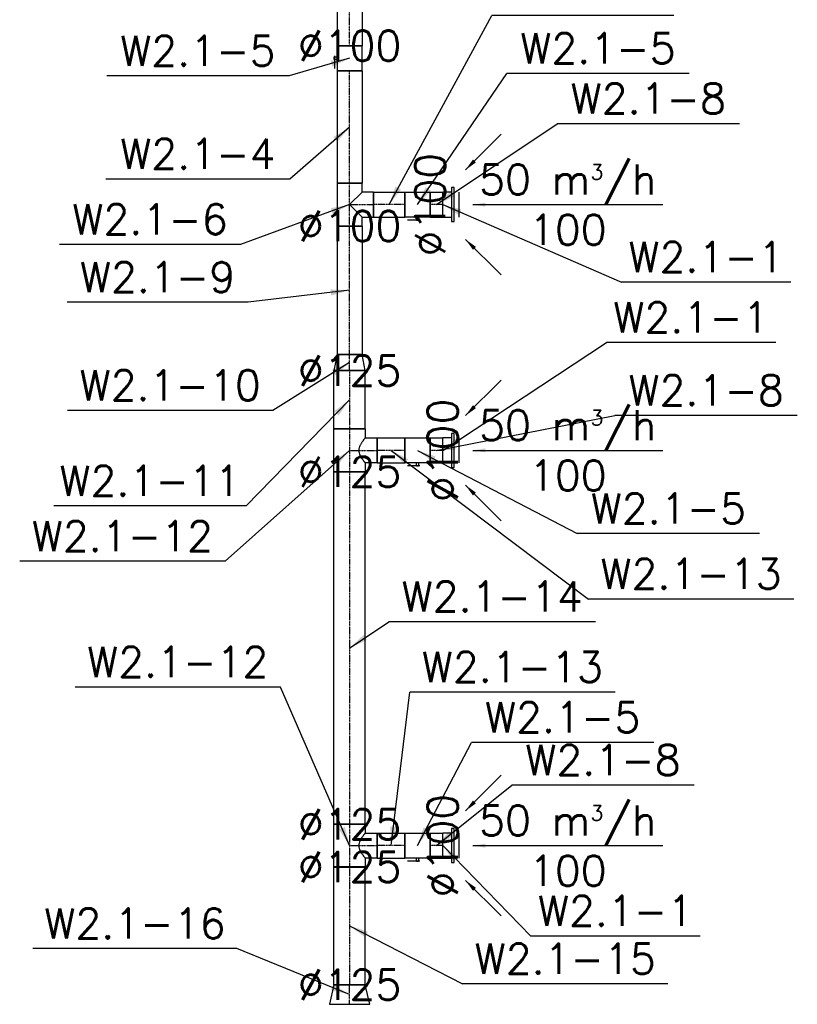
# Model space of a CAD drawing. Header units: millimetres. Extents: x -40063 to 512011, y 350190 to 687060.
# Tile 125 of 256: x 97824 to 100914, y 615065 to 618980. Entities that reach past the tile are written whole.
import ezdxf

# ---------------------------------------------------------------- set-up
doc = ezdxf.new("R2010")
doc.units = ezdxf.units.MM
doc.linetypes.add('DASHDOT', pattern=[1, 0.5, -0.25, 0, -0.25])
doc.layers.get('0').update_dxf_attribs({"color": 8})
for name, color, linetype in [('FLUID-W2.1', 7, 'Continuous'), ('FLUID-W2.1-120-ARRGR', 7, 'Continuous'), ('FLUID-W2.1-120-DIM', 7, 'Continuous'), ('FLUID-W2.1-120-NUM', 7, 'Continuous'), ('FLUID-W2.1-SYM', 7, 'Continuous')]:
    doc.layers.add(name, color=color, linetype=linetype)
doc.styles.add('FDBES', font='simplex.shx')
doc.dimstyles.new('FDBES', dxfattribs={"dimscale": 50, "dimtxt": 4, "dimasz": 2.5, "dimexe": 0.8, "dimexo": 2, "dimgap": 1, "dimtad": 1, "dimdsep": 46, "dimtxsty": 'FDBES', "dimcen": 2.5, "dimclrd": 4, "dimclre": 5, "dimadec": 0, "dimazin": 0, "dimtfac": 1, "dimtmove": 0, "dimatfit": 3, "dimfxl": 1, "dimarcsym": 0})

# ---------------------------------------------------------------- blocks, each defined once
blk = doc.blocks.new('*U15733')
at = {"color": 194, "linetype": 'Continuous', "lineweight": -2}
for p, q in [((-225, 50), (-225, 49)), ((-225, 49), (-225, 0)), ((225, 49), (225, 50)), ((225, 0), (225, 49)), ((-225, 0), (-225, -49)), ((225, -49), (225, 0)), ((-225, -49), (-225, -50)), ((225, -50), (225, -49))]:
    blk.add_line(p, q, dxfattribs=at)
at = {"color": 0, "linetype": 'ByBlock', "lineweight": -2}
for p, q in [((225, 50), (-225, 50)), ((225, -50), (-225, -50))]:
    blk.add_line(p, q, dxfattribs=at)
at = {"layer": 'FLUID-W2.1-SYM', "color": 194, "linetype": 'DASHDOT', "lineweight": -3}
blk.add_line((-225, 0), (225, 0), dxfattribs=at)
blk = doc.blocks.new('*U16829')
at = {"color": 194, "linetype": 'Continuous', "lineweight": -2}
for p, q in [((-50, 0, -49.8), (-50, 0, 49.8)), ((-50, 0, -50), (-50, 0, -49.8)), ((50, 0, 49.8), (50, 0, -49.8)), ((50, 0, -49.8), (50, 0, -50)), ((-50, 0, 49.8), (-50, 0, 50)), ((50, 0, 50), (50, 0, 49.8))]:
    blk.add_line(p, q, dxfattribs=at)
at = {"color": 0, "linetype": 'ByBlock', "lineweight": -2}
for p, q in [((50, 0, -50), (-50, 0, -50)), ((-50, 0, 50), (-25, 0, 50)), ((-25, 0, 50), (-4, 0, 50)), ((-9.2, 0, 60), (-2.1, 0, 60)), ((-4, 0, 62), (4, 0, 62)), ((-4, 0, 50), (-4, 0, 62)), ((4, 0, 50), (-4, 0, 50)), ((-2.1, 0, 60), (40.3, 0, 60)), ((4, 0, 62), (4, 0, 50)), ((4, 0, 50), (25, 0, 50)), ((25, 0, 50), (50, 0, 50))]:
    blk.add_line(p, q, dxfattribs=at)
blk = doc.blocks.new('*U15735')
at = {"color": 0, "linetype": 'ByBlock', "lineweight": -2}
for p, q in [((-67.5, 0, 45), (67.5, 0, 45)), ((67.5, 0, 35), (-67.5, 0, 35)), ((-50, 0, 65), (50, 0, 65)), ((50, 0, 35), (50, 0, 0)), ((67.5, 0, 45), (67.5, 0, 35)), ((-67.5, 0, 35), (-67.5, 0, 45)), ((-50, 0, 0), (-50, 0, 35))]:
    blk.add_line(p, q, dxfattribs=at)
at = {"color": 194, "linetype": 'Continuous', "lineweight": -2}
blk.add_line((-50, 0), (50, 0), dxfattribs=at)
blk = doc.blocks.new('*U15660')
at = {"color": 194, "linetype": 'Continuous', "lineweight": -2}
for p, q in [((-25, 49), (-25, 50)), ((-25, 0), (-25, 49)), ((25, 50), (25, 49)), ((25, 49), (25, 0)), ((-25, -49), (-25, 0)), ((25, 0), (25, -49)), ((-25, -50), (-25, -49)), ((25, -49), (25, -50))]:
    blk.add_line(p, q, dxfattribs=at)
at = {"color": 0, "linetype": 'ByBlock', "lineweight": -2}
for p, q in [((25, 50), (-25, 50)), ((25, -50), (-25, -50))]:
    blk.add_line(p, q, dxfattribs=at)
at = {"layer": 'FLUID-W2.1-SYM', "color": 194, "linetype": 'DASHDOT', "lineweight": -3}
blk.add_line((-25, 0), (25, 0), dxfattribs=at)
blk = doc.blocks.new('*U15557')
at = {"color": 194, "linetype": 'Continuous', "lineweight": -2}
for p, q in [((-50, 0, 49), (-50, 0, -49)), ((-50, 0, -49), (-50, 0, -50)), ((50, 0, -49), (50, 0, 49)), ((50, 0, -50), (50, 0, -49)), ((50, 0, 49), (50, 0, 50)), ((-50, 0, 50), (-50, 0, 49))]:
    blk.add_line(p, q, dxfattribs=at)
at = {"color": 0, "linetype": 'ByBlock', "lineweight": -2}
for p, q in [((50, 0, -50), (-50, 0, -50)), ((-50, 0, 50), (-25, 0, 50)), ((-25, 0, 50), (-4, 0, 50)), ((33.2, 0, 60), (-9.2, 0, 60)), ((-3.9, 0, 62), (-4, 0, 62)), ((-4, 0, 50), (-4, 0, 62)), ((-4, 0, 50), (4, 0, 50)), ((3.9, 0, 62), (-3.9, 0, 62)), ((4, 0, 62), (3.9, 0, 62)), ((4, 0, 62), (4, 0, 50)), ((4, 0, 50), (25, 0, 50)), ((25, 0, 50), (50, 0, 50)), ((40.3, 0, 60), (33.2, 0, 60))]:
    blk.add_line(p, q, dxfattribs=at)
blk = doc.blocks.new('*U16828')
at = {"color": 194, "linetype": 'Continuous', "lineweight": -2}
for p, q in [((-255.5, 50), (-255.5, 49.8)), ((-255.5, 49.8), (-255.5, 0)), ((255.5, 49.8), (255.5, 50)), ((255.5, 0), (255.5, 49.8)), ((-255.5, 0), (-255.5, -49.8)), ((255.5, -49.8), (255.5, 0)), ((-255.5, -49.8), (-255.5, -50)), ((255.5, -50), (255.5, -49.8))]:
    blk.add_line(p, q, dxfattribs=at)
at = {"color": 0, "linetype": 'ByBlock', "lineweight": -2}
for p, q in [((255.5, 50), (-255.2, 50)), ((255.5, -50), (-255.2, -50))]:
    blk.add_line(p, q, dxfattribs=at)
at = {"layer": 'FLUID-W2.1-SYM', "color": 194, "linetype": 'DASHDOT', "lineweight": -3}
for p, q in [((-255.5, 0), (-255.2, 0)), ((-255.2, 0), (255.5, 0))]:
    blk.add_line(p, q, dxfattribs=at)
blk = doc.blocks.new('*U15436')
at = {"color": 194, "linetype": 'Continuous', "lineweight": -2}
for p, q in [((-62.5, 49), (-62.5, 50)), ((-62.5, 0), (-62.5, 49)), ((62.5, 50), (62.5, 49)), ((62.5, 49), (62.5, 0)), ((-62.5, -49), (-62.5, 0)), ((62.5, 0), (62.5, -49)), ((-62.5, -50), (-62.5, -49)), ((62.5, -49), (62.5, -50))]:
    blk.add_line(p, q, dxfattribs=at)
at = {"color": 0, "linetype": 'ByBlock', "lineweight": -2}
for p, q in [((62.5, 50), (-62.5, 50)), ((62.5, -50), (-62.5, -50))]:
    blk.add_line(p, q, dxfattribs=at)
at = {"layer": 'FLUID-W2.1-SYM', "color": 194, "linetype": 'DASHDOT', "lineweight": -3}
blk.add_line((-62.5, 0), (62.5, 0), dxfattribs=at)
blk = doc.blocks.new('*U16827')
at = {"color": 194, "linetype": 'Continuous', "lineweight": -2}
for p, q in [((-50, 95), (50, 95)), ((-85, -50), (-85, 50)), ((85, 50), (85, -50))]:
    blk.add_line(p, q, dxfattribs=at)
at = {"color": 0, "linetype": 'ByBlock', "lineweight": -2}
for p, q in [((-50, 50), (-50, 95)), ((50, 95), (50, 50)), ((-85, 50), (-50, 50)), ((50, 50), (85, 50)), ((85, -50), (-85, -50))]:
    blk.add_line(p, q, dxfattribs=at)
at = {"color": 194, "linetype": 'Continuous', "lineweight": -3}
for p, q in [((0, 0), (-50, 50)), ((50, 50), (0, 0))]:
    blk.add_line(p, q, dxfattribs=at)
at = {"layer": 'FLUID-W2.1-SYM', "color": 194, "linetype": 'DASHDOT', "lineweight": -3}
for p, q in [((0, 0), (0, 95)), ((-85, 0), (85, 0)), ((84.9, 0), (85, 0))]:
    blk.add_line(p, q, dxfattribs=at)
blk = doc.blocks.new('*U16826')
at = {"color": 194, "linetype": 'Continuous', "lineweight": -2}
for p, q in [((-223.5, 50), (-223.5, 49.8)), ((-223.5, 49.8), (-223.5, 0)), ((223.5, 49.8), (223.5, 50)), ((223.5, 0), (223.5, 49.8)), ((-223.5, 0), (-223.5, -49.8)), ((223.5, -49.8), (223.5, 0)), ((-223.5, -49.8), (-223.5, -50)), ((223.5, -50), (223.5, -49.8))]:
    blk.add_line(p, q, dxfattribs=at)
at = {"color": 0, "linetype": 'ByBlock', "lineweight": -2}
for p, q in [((223.5, 50), (-223.5, 50)), ((223.5, -50), (-223.5, -50))]:
    blk.add_line(p, q, dxfattribs=at)
at = {"layer": 'FLUID-W2.1-SYM', "color": 194, "linetype": 'DASHDOT', "lineweight": -3}
for p, q in [((-223.5, 0), (223.5, 0)), ((-223.5, 0), (-223.4, 0)), ((223.4, 0), (223.5, 0))]:
    blk.add_line(p, q, dxfattribs=at)
blk = doc.blocks.new('*U15712')
at = {"color": 0, "linetype": 'ByBlock', "lineweight": -2}
for p, q in [((-67.5, 0, 45), (67.5, 0, 45)), ((67.5, 0, 35), (-67.5, 0, 35)), ((-50, 0, 65), (50, 0, 65)), ((50, 0, 35), (50, 0, 0)), ((67.5, 0, 45), (67.5, 0, 35)), ((-67.5, 0, 35), (-67.5, 0, 45)), ((-50, 0, 0), (-50, 0, 35))]:
    blk.add_line(p, q, dxfattribs=at)
at = {"color": 194, "linetype": 'Continuous', "lineweight": -2}
blk.add_line((-50, 0), (50, 0), dxfattribs=at)
blk = doc.blocks.new('*U15482')
at = {"color": 194, "linetype": 'Continuous', "lineweight": -2}
for p, q in [((-25, 49), (-25, 50)), ((-25, 0), (-25, 49)), ((25, 50), (25, 49)), ((25, 49), (25, 0)), ((-25, -49), (-25, 0)), ((25, 0), (25, -49)), ((-25, -50), (-25, -49)), ((25, -49), (25, -50))]:
    blk.add_line(p, q, dxfattribs=at)
at = {"color": 0, "linetype": 'ByBlock', "lineweight": -2}
for p, q in [((25, 50), (-25, 50)), ((25, -50), (-25, -50))]:
    blk.add_line(p, q, dxfattribs=at)
at = {"layer": 'FLUID-W2.1-SYM', "color": 194, "linetype": 'DASHDOT', "lineweight": -3}
blk.add_line((-25, 0), (25, 0), dxfattribs=at)
blk = doc.blocks.new('*U15737')
at = {"color": 194, "linetype": 'Continuous', "lineweight": -2}
for p, q in [((-50, 0, 49), (-50, 0, -49)), ((-50, 0, -49), (-50, 0, -50)), ((50, 0, -49), (50, 0, 49)), ((50, 0, -50), (50, 0, -49)), ((50, 0, 49), (50, 0, 50)), ((-50, 0, 50), (-50, 0, 49))]:
    blk.add_line(p, q, dxfattribs=at)
at = {"color": 0, "linetype": 'ByBlock', "lineweight": -2}
for p, q in [((50, 0, -50), (-50, 0, -50)), ((33.2, 0, 60), (-9.2, 0, 60)), ((-4, 0, 50), (4, 0, 50)), ((3.9, 0, 62), (-3.9, 0, 62)), ((4, 0, 62), (3.9, 0, 62)), ((4, 0, 62), (4, 0, 50)), ((4, 0, 50), (25, 0, 50)), ((25, 0, 50), (50, 0, 50)), ((40.3, 0, 60), (33.2, 0, 60)), ((-50, 0, 50), (-25, 0, 50)), ((-25, 0, 50), (-4, 0, 50)), ((-3.9, 0, 62), (-4, 0, 62)), ((-4, 0, 50), (-4, 0, 62))]:
    blk.add_line(p, q, dxfattribs=at)
blk = doc.blocks.new('*U15680')
at = {"color": 194, "linetype": 'Continuous', "lineweight": -2}
for p, q in [((-55, 49), (-55, 50)), ((-55, 0), (-55, 49)), ((55, 50), (55, 49)), ((55, 49), (55, 0)), ((-55, -49), (-55, 0)), ((55, 0), (55, -49)), ((-55, -50), (-55, -49)), ((55, -49), (55, -50))]:
    blk.add_line(p, q, dxfattribs=at)
at = {"color": 0, "linetype": 'ByBlock', "lineweight": -2}
for p, q in [((55, 50), (-55, 50)), ((55, -50), (-55, -50))]:
    blk.add_line(p, q, dxfattribs=at)
at = {"layer": 'FLUID-W2.1-SYM', "color": 194, "linetype": 'DASHDOT', "lineweight": -3}
blk.add_line((-55, 0), (55, 0), dxfattribs=at)
blk = doc.blocks.new('*U15738')
at = {"color": 0, "linetype": 'ByBlock', "lineweight": -2}
for p, q in [((-67.5, 0, 45), (67.5, 0, 45)), ((67.5, 0, 35), (-67.5, 0, 35)), ((-50, 0, 65), (50, 0, 65)), ((50, 0, 35), (50, 0, 0)), ((67.5, 0, 45), (67.5, 0, 35)), ((-67.5, 0, 35), (-67.5, 0, 45)), ((-50, 0, 0), (-50, 0, 35))]:
    blk.add_line(p, q, dxfattribs=at)
at = {"color": 194, "linetype": 'Continuous', "lineweight": -2}
blk.add_line((-50, 0), (50, 0), dxfattribs=at)
blk = doc.blocks.new('*U15562')
at = {"color": 194, "linetype": 'Continuous', "lineweight": -2}
for p, q in [((-25, 49), (-25, 50)), ((-25, 0), (-25, 49)), ((25, 50), (25, 49)), ((25, 49), (25, 0)), ((-25, -49), (-25, 0)), ((25, 0), (25, -49)), ((-25, -50), (-25, -49)), ((25, -49), (25, -50))]:
    blk.add_line(p, q, dxfattribs=at)
at = {"color": 0, "linetype": 'ByBlock', "lineweight": -2}
for p, q in [((25, 50), (-25, 50)), ((25, -50), (-25, -50))]:
    blk.add_line(p, q, dxfattribs=at)
at = {"layer": 'FLUID-W2.1-SYM', "color": 194, "linetype": 'DASHDOT', "lineweight": -3}
blk.add_line((-25, 0), (25, 0), dxfattribs=at)
blk = doc.blocks.new('*U15650')
at = {"color": 0, "linetype": 'ByBlock', "lineweight": -2}
for p, q in [((50, 0, -50), (-50, 0, -50)), ((25, 0, 50), (50, 0, 50)), ((40.3, 0, 60), (33.2, 0, 60)), ((-50, 0, 50), (-25, 0, 50)), ((-25, 0, 50), (-4, 0, 50)), ((33.2, 0, 60), (-9.2, 0, 60)), ((-3.9, 0, 62), (-4, 0, 62)), ((-4, 0, 50), (-4, 0, 62)), ((-4, 0, 50), (4, 0, 50)), ((3.9, 0, 62), (-3.9, 0, 62)), ((4, 0, 62), (3.9, 0, 62)), ((4, 0, 62), (4, 0, 50)), ((4, 0, 50), (25, 0, 50))]:
    blk.add_line(p, q, dxfattribs=at)
at = {"color": 194, "linetype": 'Continuous', "lineweight": -2}
for p, q in [((50, 0, -49), (50, 0, 49)), ((50, 0, -50), (50, 0, -49)), ((50, 0, 49), (50, 0, 50)), ((-50, 0, 49), (-50, 0, -49)), ((-50, 0, 50), (-50, 0, 49)), ((-50, 0, -49), (-50, 0, -50))]:
    blk.add_line(p, q, dxfattribs=at)
blk = doc.blocks.new('*U15739')
at = {"color": 194, "linetype": 'Continuous', "lineweight": -2}
for p, q in [((-55, 49), (-55, 50)), ((-55, 0), (-55, 49)), ((55, 50), (55, 49)), ((55, 49), (55, 0)), ((-55, -49), (-55, 0)), ((55, 0), (55, -49)), ((-55, -50), (-55, -49)), ((55, -49), (55, -50))]:
    blk.add_line(p, q, dxfattribs=at)
at = {"color": 0, "linetype": 'ByBlock', "lineweight": -2}
for p, q in [((55, 50), (-55, 50)), ((55, -50), (-55, -50))]:
    blk.add_line(p, q, dxfattribs=at)
at = {"layer": 'FLUID-W2.1-SYM', "color": 194, "linetype": 'DASHDOT', "lineweight": -3}
blk.add_line((-55, 0), (55, 0), dxfattribs=at)
blk = doc.blocks.new('*U16825')
at = {"color": 194, "linetype": 'Continuous', "lineweight": -2}
for p, q in [((-32, 62.5), (-32, 62.2)), ((-32, 62.2), (-32, 0)), ((32, 49.8), (32, 50)), ((32, 0), (32, 49.8)), ((-32, 0), (-32, -62.2)), ((32, -49.8), (32, 0)), ((-32, -62.2), (-32, -62.5)), ((32, -50), (32, -49.8))]:
    blk.add_line(p, q, dxfattribs=at)
at = {"color": 0, "linetype": 'ByBlock', "lineweight": -2}
for p, q in [((32, 50), (-32, 62.5)), ((-32, -62.5), (32, -50))]:
    blk.add_line(p, q, dxfattribs=at)
at = {"layer": 'FLUID-W2.1-SYM', "color": 194, "linetype": 'DASHDOT', "lineweight": -3}
blk.add_line((-32, 0), (32, 0), dxfattribs=at)
blk = doc.blocks.new('*U15741')
at = {"color": 194, "linetype": 'Continuous', "lineweight": -2}
for p, q in [((-116, 62.5), (-116, 61.3)), ((-116, 61.3), (-116, 0)), ((116, 61.3), (116, 62.5)), ((116, 0), (116, 61.3)), ((-116, 0), (-116, -61.3)), ((116, -61.3), (116, 0)), ((-116, -61.3), (-116, -62.5)), ((116, -62.5), (116, -61.3))]:
    blk.add_line(p, q, dxfattribs=at)
at = {"color": 0, "linetype": 'ByBlock', "lineweight": -2}
for p, q in [((116, 62.5), (-116, 62.5)), ((116, -62.5), (-116, -62.5))]:
    blk.add_line(p, q, dxfattribs=at)
at = {"layer": 'FLUID-W2.1-SYM', "color": 194, "linetype": 'DASHDOT', "lineweight": -3}
blk.add_line((-116, 0), (116, 0), dxfattribs=at)
blk = doc.blocks.new('*U15742')
at = {"color": 194, "linetype": 'Continuous', "lineweight": -2}
for p, q in [((50, 110), (-50, 110)), ((-85, 62.5), (-85, -62.5)), ((85, -62.5), (85, 62.5))]:
    blk.add_line(p, q, dxfattribs=at)
at = {"color": 0, "linetype": 'ByBlock', "lineweight": -2}
for p, q in [((-50, 62.5), (-50, 110)), ((50, 110), (50, 62.5)), ((-85, 62.5), (-50, 62.5)), ((50, 62.5), (85, 62.5)), ((85, -62.5), (-85, -62.5))]:
    blk.add_line(p, q, dxfattribs=at)
at = {"color": 194, "linetype": 'Continuous', "lineweight": -3}
for points, knots in [([(0, 37.5), (-1.7, 37.5), (-3.4, 37.6), (-6.8, 38.1), (-8.4, 38.4), (-13.4, 39.7), (-16.5, 40.9), (-21.1, 43), (-22.5, 43.7), (-25.4, 45.3), (-26.8, 46.1), (-29.4, 47.7), (-30.7, 48.4), (-33.1, 50), (-34.3, 50.8), (-36.4, 52.3), (-37.4, 53), (-39.4, 54.4), (-40.4, 55.1), (-42.2, 56.4), (-43, 57.1), (-44.6, 58.3), (-45.3, 58.8), (-46.6, 59.9), (-47.2, 60.3), (-48.2, 61.1), (-48.7, 61.4), (-49.3, 62), (-49.6, 62.2), (-49.9, 62.4), (-50, 62.5), (-50, 62.5)], [0, 0, 0, 0, 5.126835, 5.126835, 10.25367, 10.25367, 20.507339, 20.507339, 25.634174, 25.634174, 30.761009, 30.761009, 35.887843, 35.887843, 41.014678, 41.014678, 45.982059, 45.982059, 50.94944, 50.94944, 55.916822, 55.916822, 60.884203, 60.884203, 65.851584, 65.851584, 70.818965, 70.818965, 75.786346, 75.786346, 80.753728, 80.753728, 80.753728, 80.753728]), ([(50, 62.5), (50, 62.5), (49.9, 62.4), (49.6, 62.2), (49.3, 62), (48.7, 61.4), (48.2, 61.1), (47.2, 60.3), (46.6, 59.9), (45.3, 58.8), (44.6, 58.3), (43, 57.1), (42.2, 56.4), (40.4, 55.1), (39.4, 54.4), (37.4, 53), (36.4, 52.3), (34.3, 50.8), (33.1, 50), (30.7, 48.4), (29.4, 47.7), (26.8, 46.1), (25.4, 45.3), (22.5, 43.7), (21.1, 43), (16.5, 40.9), (13.4, 39.7), (8.4, 38.4), (6.8, 38.1), (3.4, 37.6), (1.7, 37.5), (0, 37.5)], [242.261183, 242.261183, 242.261183, 242.261183, 247.228564, 247.228564, 252.195945, 252.195945, 257.163326, 257.163326, 262.130707, 262.130707, 267.098089, 267.098089, 272.06547, 272.06547, 277.032851, 277.032851, 282.000232, 282.000232, 287.127067, 287.127067, 292.253902, 292.253902, 297.380736, 297.380736, 302.507571, 302.507571, 312.761241, 312.761241, 317.888075, 317.888075, 323.01491, 323.01491, 323.01491, 323.01491])]:
    blk.add_open_spline(points, degree=3, knots=knots, dxfattribs=at)
at = {"layer": 'FLUID-W2.1-SYM', "color": 194, "linetype": 'DASHDOT', "lineweight": -3}
for p, q in [((0, 0), (0, 110)), ((-85, 0), (85, 0))]:
    blk.add_line(p, q, dxfattribs=at)
blk = doc.blocks.new('*U15465')
at = {"color": 194, "linetype": 'Continuous', "lineweight": -2}
for p, q in [((-700.5, 62.5), (-700.5, 61.3)), ((-700.5, 61.3), (-700.5, 0)), ((700.5, 61.3), (700.5, 62.5)), ((700.5, 0), (700.5, 61.3)), ((-700.5, 0), (-700.5, -61.3)), ((700.5, -61.3), (700.5, 0)), ((-700.5, -61.3), (-700.5, -62.5)), ((700.5, -62.5), (700.5, -61.3))]:
    blk.add_line(p, q, dxfattribs=at)
at = {"color": 0, "linetype": 'ByBlock', "lineweight": -2}
for p, q in [((700.5, 62.5), (-700.5, 62.5)), ((700.5, -62.5), (-700.5, -62.5))]:
    blk.add_line(p, q, dxfattribs=at)
at = {"layer": 'FLUID-W2.1-SYM', "color": 194, "linetype": 'DASHDOT', "lineweight": -3}
blk.add_line((-700.5, 0), (700.5, 0), dxfattribs=at)
blk = doc.blocks.new('*U16824')
at = {"color": 194, "linetype": 'Continuous', "lineweight": -2}
for p, q in [((50, 110), (-50, 110)), ((-85, 62.5), (-85, -62.5)), ((85, -62.5), (85, 62.5))]:
    blk.add_line(p, q, dxfattribs=at)
at = {"color": 0, "linetype": 'ByBlock', "lineweight": -2}
for p, q in [((-50, 62.5), (-50, 110)), ((50, 110), (50, 62.5)), ((-85, 62.5), (-50, 62.5)), ((50, 62.5), (85, 62.5)), ((85, -62.5), (-85, -62.5))]:
    blk.add_line(p, q, dxfattribs=at)
at = {"color": 194, "linetype": 'Continuous', "lineweight": -3}
for points, knots in [([(0, 37.5), (-1.7, 37.5), (-3.4, 37.6), (-6.8, 38.1), (-8.4, 38.4), (-13.4, 39.7), (-16.5, 40.9), (-21.1, 43), (-22.5, 43.7), (-25.4, 45.3), (-26.8, 46.1), (-29.4, 47.7), (-30.7, 48.4), (-33.1, 50), (-34.3, 50.8), (-36.4, 52.3), (-37.4, 53), (-39.4, 54.4), (-40.4, 55.1), (-42.2, 56.4), (-43, 57.1), (-44.6, 58.3), (-45.3, 58.8), (-46.6, 59.9), (-47.2, 60.3), (-48.2, 61.1), (-48.7, 61.4), (-49.3, 62), (-49.6, 62.2), (-49.9, 62.4), (-50, 62.5), (-50, 62.5)], [0, 0, 0, 0, 5.126835, 5.126835, 10.25367, 10.25367, 20.507339, 20.507339, 25.634174, 25.634174, 30.761009, 30.761009, 35.887843, 35.887843, 41.014678, 41.014678, 45.982059, 45.982059, 50.94944, 50.94944, 55.916822, 55.916822, 60.884203, 60.884203, 65.851584, 65.851584, 70.818965, 70.818965, 75.786346, 75.786346, 80.753728, 80.753728, 80.753728, 80.753728]), ([(50, 62.5), (50, 62.5), (49.9, 62.4), (49.6, 62.2), (49.3, 62), (48.7, 61.4), (48.2, 61.1), (47.2, 60.3), (46.6, 59.9), (45.3, 58.8), (44.6, 58.3), (43, 57.1), (42.2, 56.4), (40.4, 55.1), (39.4, 54.4), (37.4, 53), (36.4, 52.3), (34.3, 50.8), (33.1, 50), (30.7, 48.4), (29.4, 47.7), (26.8, 46.1), (25.4, 45.3), (22.5, 43.7), (21.1, 43), (16.5, 40.9), (13.4, 39.7), (8.4, 38.4), (6.8, 38.1), (3.4, 37.6), (1.7, 37.5), (0, 37.5)], [242.261183, 242.261183, 242.261183, 242.261183, 247.228564, 247.228564, 252.195945, 252.195945, 257.163326, 257.163326, 262.130707, 262.130707, 267.098089, 267.098089, 272.06547, 272.06547, 277.032851, 277.032851, 282.000232, 282.000232, 287.127067, 287.127067, 292.253902, 292.253902, 297.380736, 297.380736, 302.507571, 302.507571, 312.761241, 312.761241, 317.888075, 317.888075, 323.01491, 323.01491, 323.01491, 323.01491])]:
    blk.add_open_spline(points, degree=3, knots=knots, dxfattribs=at)
at = {"layer": 'FLUID-W2.1-SYM', "color": 194, "linetype": 'DASHDOT', "lineweight": -3}
for p, q in [((0, 0), (0, 110)), ((-85, 0), (85, 0)), ((84.9, 0), (85, 0))]:
    blk.add_line(p, q, dxfattribs=at)
blk = doc.blocks.new('*U16823')
at = {"color": 194, "linetype": 'Continuous', "lineweight": -2}
for p, q in [((-234, 62.5), (-234, 62.2)), ((-234, 62.2), (-234, 0)), ((234, 62.2), (234, 62.5)), ((234, 0), (234, 62.2)), ((-234, 0), (-234, -62.2)), ((234, -62.2), (234, 0)), ((-234, -62.2), (-234, -62.5)), ((234, -62.5), (234, -62.2))]:
    blk.add_line(p, q, dxfattribs=at)
at = {"color": 0, "linetype": 'ByBlock', "lineweight": -2}
for p, q in [((234, 62.5), (-234, 62.5)), ((234, -62.5), (-234, -62.5))]:
    blk.add_line(p, q, dxfattribs=at)
at = {"layer": 'FLUID-W2.1-SYM', "color": 194, "linetype": 'DASHDOT', "lineweight": -3}
for q in [(234, 0), (-233.9, 0)]:
    blk.add_line((-234, 0), q, dxfattribs=at)
blk = doc.blocks.new('*U15746')
at = {"color": 194, "linetype": 'Continuous', "lineweight": -2}
for p, q in [((-39, 80), (-39, 78.5)), ((-39, 78.5), (-39, 0)), ((39, 61.3), (39, 62.5)), ((39, 0), (39, 61.3)), ((-39, 0), (-39, -78.5)), ((39, -61.3), (39, 0)), ((39, -62.5), (39, -61.3)), ((-39, -78.5), (-39, -80))]:
    blk.add_line(p, q, dxfattribs=at)
at = {"color": 0, "linetype": 'ByBlock', "lineweight": -2}
for p, q in [((39, 62.5), (-39, 80)), ((-39, -80), (39, -62.5))]:
    blk.add_line(p, q, dxfattribs=at)
at = {"layer": 'FLUID-W2.1-SYM', "color": 194, "linetype": 'DASHDOT', "lineweight": -3}
blk.add_line((-39, 0), (39, 0), dxfattribs=at)
blk = doc.blocks.new('*U15982')
at = {"color": 7, "insert": (377.1, 0), "char_height": 120, "attachment_point": 5, "style": 'FDBES'}
blk.add_mtext('50 m{\\A2;\\H0.5x;3}/h\\P100', dxfattribs=at)
at = {"color": 7}
blk.add_leader([(0, 0), (754.3, 0)], dimstyle='FDBES', override={"dimscale": 20, "dimclrd": 7}, dxfattribs=at)
blk = doc.blocks.new('*U15983')
at = {"color": 7}
blk.add_leader([(0, 0), (141.4, 141.4)], dimstyle='FDBES', override={"dimscale": 20, "dimclrd": 7}, dxfattribs=at)
blk = doc.blocks.new('*U15984')
at = {"color": 7}
blk.add_leader([(0, 0), (141.4, -141.4)], dimstyle='FDBES', override={"dimscale": 20, "dimclrd": 7}, dxfattribs=at)
blk = doc.blocks.new('*U15961')
at = {"color": 7, "insert": (377.1, 0), "char_height": 120, "attachment_point": 5, "style": 'FDBES'}
blk.add_mtext('50 m{\\A2;\\H0.5x;3}/h\\P100', dxfattribs=at)
at = {"color": 7}
blk.add_leader([(0, 0), (754.3, 0)], dimstyle='FDBES', override={"dimscale": 20, "dimclrd": 7}, dxfattribs=at)
blk = doc.blocks.new('*U15962')
at = {"color": 7}
blk.add_leader([(0, 0), (141.4, 141.4)], dimstyle='FDBES', override={"dimscale": 20, "dimclrd": 7}, dxfattribs=at)
blk = doc.blocks.new('*U15963')
at = {"color": 7}
blk.add_leader([(0, 0), (141.4, -141.4)], dimstyle='FDBES', override={"dimscale": 20, "dimclrd": 7}, dxfattribs=at)
blk = doc.blocks.new('*U15986')
at = {"color": 7, "insert": (377.1, 0), "char_height": 120, "attachment_point": 5, "style": 'FDBES'}
blk.add_mtext('50 m{\\A2;\\H0.5x;3}/h\\P100', dxfattribs=at)
at = {"color": 7}
blk.add_leader([(0, 0), (754.3, 0)], dimstyle='FDBES', override={"dimscale": 20, "dimclrd": 7}, dxfattribs=at)
blk = doc.blocks.new('*U15987')
at = {"color": 7}
blk.add_leader([(0, 0), (141.4, 141.4)], dimstyle='FDBES', override={"dimscale": 20, "dimclrd": 7}, dxfattribs=at)
blk = doc.blocks.new('*U15988')
at = {"color": 7}
blk.add_leader([(0, 0), (141.4, -141.4)], dimstyle='FDBES', override={"dimscale": 20, "dimclrd": 7}, dxfattribs=at)
blk = doc.blocks.new('*U16434')
at = {"color": 7}
blk.add_line((-240.8, -70.1), (-965.3, -70.1), dxfattribs=at)
at = {"color": 7, "insert": (-603, -70.1), "char_height": 120, "attachment_point": 5, "style": 'FDBES'}
blk.add_mtext('W2.1-5\\P ', dxfattribs=at)
at = {"color": 7}
blk.add_leader([(0, 0), (-240.8, -70.1)], dimstyle='FDBES', override={"dimscale": 30, "dimclrd": 7, "dimclre": 7}, dxfattribs=at)
blk = doc.blocks.new('*U16435')
at = {"color": 7}
blk.add_line((-237.9, -206.6), (-968.2, -206.6), dxfattribs=at)
at = {"color": 7, "insert": (-603, -206.6), "char_height": 120, "attachment_point": 5, "style": 'FDBES'}
blk.add_mtext('W2.1-4\\P ', dxfattribs=at)
at = {"color": 7}
blk.add_leader([(0, 0), (-237.9, -206.6)], dimstyle='FDBES', override={"dimscale": 30, "dimclrd": 7, "dimclre": 7}, dxfattribs=at)
blk = doc.blocks.new('*U16436')
at = {"color": 7}
blk.add_line((-433.6, -158.2), (-1152.5, -158.2), dxfattribs=at)
at = {"color": 7, "insert": (-793, -158.2), "char_height": 120, "attachment_point": 5, "style": 'FDBES'}
blk.add_mtext('W2.1-6\\P ', dxfattribs=at)
at = {"color": 7}
blk.add_leader([(0, 0), (-433.6, -158.2)], dimstyle='FDBES', override={"dimscale": 30, "dimclrd": 7, "dimclre": 7}, dxfattribs=at)
blk = doc.blocks.new('*U16437')
at = {"color": 7}
blk.add_line((1131.7, 751.8), (407.2, 751.8), dxfattribs=at)
at = {"color": 7, "insert": (769.5, 751.8), "char_height": 120, "attachment_point": 5, "style": 'FDBES'}
blk.add_mtext('W2.1-7\\P ', dxfattribs=at)
at = {"color": 7}
blk.add_leader([(0, 0), (407.2, 751.8)], dimstyle='FDBES', override={"dimscale": 30, "dimclrd": 7, "dimclre": 7}, dxfattribs=at)
blk = doc.blocks.new('*U16438')
at = {"color": 7}
blk.add_line((1079.2, 521.8), (354.7, 521.8), dxfattribs=at)
at = {"color": 7, "insert": (717, 521.8), "char_height": 120, "attachment_point": 5, "style": 'FDBES'}
blk.add_mtext('W2.1-5\\P ', dxfattribs=at)
at = {"color": 7}
blk.add_leader([(0, 0), (354.7, 521.8)], dimstyle='FDBES', override={"dimscale": 30, "dimclrd": 7, "dimclre": 7}, dxfattribs=at)
blk = doc.blocks.new('*U16439')
at = {"color": 7}
blk.add_line((1204.2, 321.8), (479.7, 321.8), dxfattribs=at)
at = {"color": 7, "insert": (842, 321.8), "char_height": 120, "attachment_point": 5, "style": 'FDBES'}
blk.add_mtext('W2.1-8\\P ', dxfattribs=at)
at = {"color": 7}
blk.add_leader([(0, 0), (479.7, 321.8)], dimstyle='FDBES', override={"dimscale": 30, "dimclrd": 7, "dimclre": 7}, dxfattribs=at)
blk = doc.blocks.new('*U16440')
at = {"color": 7}
blk.add_line((1383.5, -308.2), (710.4, -308.2), dxfattribs=at)
at = {"color": 7, "insert": (1047, -308.2), "char_height": 120, "attachment_point": 5, "style": 'FDBES'}
blk.add_mtext('W2.1-1\\P ', dxfattribs=at)
at = {"color": 7}
blk.add_leader([(0, 0), (710.4, -308.2)], dimstyle='FDBES', override={"dimscale": 30, "dimclrd": 7, "dimclre": 7}, dxfattribs=at)
blk = doc.blocks.new('*U16441')
at = {"color": 7}
blk.add_line((-403.6, -47.6), (-1122.5, -47.6), dxfattribs=at)
at = {"color": 7, "insert": (-763, -47.6), "char_height": 120, "attachment_point": 5, "style": 'FDBES'}
blk.add_mtext('W2.1-9\\P ', dxfattribs=at)
at = {"color": 7}
blk.add_leader([(0, 0), (-403.6, -47.6)], dimstyle='FDBES', override={"dimscale": 30, "dimclrd": 7, "dimclre": 7}, dxfattribs=at)
blk = doc.blocks.new('*U16442')
at = {"color": 7}
blk.add_line((-305, -190.4), (-1121, -190.4), dxfattribs=at)
at = {"color": 7, "insert": (-713, -190.4), "char_height": 120, "attachment_point": 5, "style": 'FDBES'}
blk.add_mtext('W2.1-10\\P ', dxfattribs=at)
at = {"color": 7}
blk.add_leader([(0, 0), (-305, -190.4)], dimstyle='FDBES', override={"dimscale": 30, "dimclrd": 7, "dimclre": 7}, dxfattribs=at)
blk = doc.blocks.new('*U16443')
at = {"color": 7}
blk.add_line((-410.8, -422.2), (-1175.3, -422.2), dxfattribs=at)
at = {"color": 7, "insert": (-793, -422.2), "char_height": 120, "attachment_point": 5, "style": 'FDBES'}
blk.add_mtext('W2.1-11\\P ', dxfattribs=at)
at = {"color": 7}
blk.add_leader([(0, 0), (-410.8, -422.2)], dimstyle='FDBES', override={"dimscale": 30, "dimclrd": 7, "dimclre": 7}, dxfattribs=at)
blk = doc.blocks.new('*U16444')
at = {"color": 7}
blk.add_line((-495, -441.1), (-1311, -441.1), dxfattribs=at)
at = {"color": 7, "insert": (-903, -441.1), "char_height": 120, "attachment_point": 5, "style": 'FDBES'}
blk.add_mtext('W2.1-12\\P ', dxfattribs=at)
at = {"color": 7}
blk.add_leader([(0, 0), (-495, -441.1)], dimstyle='FDBES', override={"dimscale": 30, "dimclrd": 7, "dimclre": 7}, dxfattribs=at)
blk = doc.blocks.new('*U16445')
at = {"color": 7}
blk.add_line((1600, -591.1), (784, -591.1), dxfattribs=at)
at = {"color": 7, "insert": (1192, -591.1), "char_height": 120, "attachment_point": 5, "style": 'FDBES'}
blk.add_mtext('W2.1-13\\P ', dxfattribs=at)
at = {"color": 7}
blk.add_leader([(0, 0), (784, -591.1)], dimstyle='FDBES', override={"dimscale": 30, "dimclrd": 7, "dimclre": 7}, dxfattribs=at)
blk = doc.blocks.new('*U16446')
at = {"color": 7}
blk.add_line((1359.2, -331.1), (634.7, -331.1), dxfattribs=at)
at = {"color": 7, "insert": (997, -331.1), "char_height": 120, "attachment_point": 5, "style": 'FDBES'}
blk.add_mtext('W2.1-5\\P ', dxfattribs=at)
at = {"color": 7}
blk.add_leader([(0, 0), (634.7, -331.1)], dimstyle='FDBES', override={"dimscale": 30, "dimclrd": 7, "dimclre": 7}, dxfattribs=at)
blk = doc.blocks.new('*U16447')
at = {"color": 7}
blk.add_line((1434.2, 138.9), (709.7, 138.9), dxfattribs=at)
at = {"color": 7, "insert": (1072, 138.9), "char_height": 120, "attachment_point": 5, "style": 'FDBES'}
blk.add_mtext('W2.1-8\\P ', dxfattribs=at)
at = {"color": 7}
blk.add_leader([(0, 0), (709.7, 138.9)], dimstyle='FDBES', override={"dimscale": 30, "dimclrd": 7, "dimclre": 7}, dxfattribs=at)
blk = doc.blocks.new('*U16448')
at = {"color": 7}
blk.add_line((1323.5, 428.9), (650.4, 428.9), dxfattribs=at)
at = {"color": 7, "insert": (987, 428.9), "char_height": 120, "attachment_point": 5, "style": 'FDBES'}
blk.add_mtext('W2.1-1\\P ', dxfattribs=at)
at = {"color": 7}
blk.add_leader([(0, 0), (650.4, 428.9)], dimstyle='FDBES', override={"dimscale": 30, "dimclrd": 7, "dimclre": 7}, dxfattribs=at)
blk = doc.blocks.new('*U16449')
at = {"color": 7}
blk.add_line((977.8, 104.7), (156.1, 104.7), dxfattribs=at)
at = {"color": 7, "insert": (567, 104.7), "char_height": 120, "attachment_point": 5, "style": 'FDBES'}
blk.add_mtext('W2.1-14\\P ', dxfattribs=at)
at = {"color": 7}
blk.add_leader([(0, 0), (156.1, 104.7)], dimstyle='FDBES', override={"dimscale": 30, "dimclrd": 7, "dimclre": 7}, dxfattribs=at)
blk = doc.blocks.new('*U16450')
at = {"color": 7}
blk.add_line((-275, 630.4), (-1091, 630.4), dxfattribs=at)
at = {"color": 7, "insert": (-683, 630.4), "char_height": 120, "attachment_point": 5, "style": 'FDBES'}
blk.add_mtext('W2.1-12\\P ', dxfattribs=at)
at = {"color": 7}
blk.add_leader([(0, 0), (-275, 630.4)], dimstyle='FDBES', override={"dimscale": 30, "dimclrd": 7, "dimclre": 7}, dxfattribs=at)
blk = doc.blocks.new('*U16451')
at = {"color": 7}
blk.add_line((890, 610.4), (74, 610.4), dxfattribs=at)
at = {"color": 7, "insert": (482, 610.4), "char_height": 120, "attachment_point": 5, "style": 'FDBES'}
blk.add_mtext('W2.1-13\\P ', dxfattribs=at)
at = {"color": 7}
blk.add_leader([(0, 0), (74, 610.4)], dimstyle='FDBES', override={"dimscale": 30, "dimclrd": 7, "dimclre": 7}, dxfattribs=at)
blk = doc.blocks.new('*U16452')
at = {"color": 7}
blk.add_line((939.2, 410.4), (214.7, 410.4), dxfattribs=at)
at = {"color": 7, "insert": (577, 410.4), "char_height": 120, "attachment_point": 5, "style": 'FDBES'}
blk.add_mtext('W2.1-5\\P ', dxfattribs=at)
at = {"color": 7}
blk.add_leader([(0, 0), (214.7, 410.4)], dimstyle='FDBES', override={"dimscale": 30, "dimclrd": 7, "dimclre": 7}, dxfattribs=at)
blk = doc.blocks.new('*U16453')
at = {"color": 7}
blk.add_line((1024.2, 240.4), (299.7, 240.4), dxfattribs=at)
at = {"color": 7, "insert": (662, 240.4), "char_height": 120, "attachment_point": 5, "style": 'FDBES'}
blk.add_mtext('W2.1-8\\P ', dxfattribs=at)
at = {"color": 7}
blk.add_leader([(0, 0), (299.7, 240.4)], dimstyle='FDBES', override={"dimscale": 30, "dimclrd": 7, "dimclre": 7}, dxfattribs=at)
blk = doc.blocks.new('*U16454')
at = {"color": 7}
blk.add_line((1023.5, -359.6), (350.4, -359.6), dxfattribs=at)
at = {"color": 7, "insert": (687, -359.6), "char_height": 120, "attachment_point": 5, "style": 'FDBES'}
blk.add_mtext('W2.1-1\\P ', dxfattribs=at)
at = {"color": 7}
blk.add_leader([(0, 0), (350.4, -359.6)], dimstyle='FDBES', override={"dimscale": 30, "dimclrd": 7, "dimclre": 7}, dxfattribs=at)
blk = doc.blocks.new('*U16455')
at = {"color": 7}
blk.add_line((1265, -230.7), (449, -230.7), dxfattribs=at)
at = {"color": 7, "insert": (857, -230.7), "char_height": 120, "attachment_point": 5, "style": 'FDBES'}
blk.add_mtext('W2.1-15\\P ', dxfattribs=at)
at = {"color": 7}
blk.add_leader([(0, 0), (449, -230.7)], dimstyle='FDBES', override={"dimscale": 30, "dimclrd": 7, "dimclre": 7}, dxfattribs=at)
blk = doc.blocks.new('*U16456')
at = {"color": 7}
blk.add_line((-447.9, 182.3), (-1258.2, 182.3), dxfattribs=at)
at = {"color": 7, "insert": (-853, 182.3), "char_height": 120, "attachment_point": 5, "style": 'FDBES'}
blk.add_mtext('W2.1-16\\P ', dxfattribs=at)
at = {"color": 7}
blk.add_leader([(0, 0), (-447.9, 182.3)], dimstyle='FDBES', override={"dimscale": 30, "dimclrd": 7, "dimclre": 7}, dxfattribs=at)

msp = doc.modelspace()

# ---------------------------------------------------------------- block references
at = {"layer": 'FLUID-W2.1', "color": 194, "linetype": 'Continuous'}
for name, p, rotation in [('*U15733', (99134.73523, 619101.7611), 90), ('*U16826', (99134.73523, 618553.31986), 90), ('*U16828', (99134.73523, 617904.31986), 90), ('*U16825', (99134.73523, 617617.07102), 90), ('*U15741', (99134.73523, 617468.94502), 270), ('*U15742', (99134.73523, 617267.81902), 270), ('*U15465', (99134.73523, 616482.01422), 270), ('*U16824', (99134.73523, 615696.29994), 270), ('*U16823', (99134.73523, 615377.36139), 270), ('*U15746', (99134.73523, 615104.36139), 89.99999999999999)]:
    msp.add_blockref(name, p, dxfattribs=dict(at, rotation=rotation))
at = {"layer": 'FLUID-W2.1', "color": 194, "linetype": 'Continuous', "extrusion": (-1, 1.83697e-16, 6.12323e-17)}
msp.add_blockref('*U16829', (-618826.7611, 0, -99134.73523), dxfattribs=at)
at = {"layer": 'FLUID-W2.1', "color": 194, "linetype": 'Continuous', "extrusion": (-1.22465e-16, 0, -1), "rotation": 90.00000000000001}
msp.add_blockref('*U16827', (-99134.73523, 618244.87861), dxfattribs=at)
at = {"layer": 'FLUID-W2.1', "color": 194, "linetype": 'Continuous', "extrusion": (-1.22465e-16, 0, -1)}
for name, p in [('*U15436', (-99292.23523, 618244.87861)), ('*U15660', (-99479.73523, 618244.87861)), ('*U15680', (-99299.73523, 617267.81902)), ('*U15482', (-99479.73523, 617267.81902)), ('*U15739', (-99299.73523, 615696.29994)), ('*U15562', (-99479.73523, 615696.29994))]:
    msp.add_blockref(name, p, dxfattribs=at)
at = {"layer": 'FLUID-W2.1', "color": 194, "linetype": 'Continuous', "extrusion": (-2.46519e-32, -1, -6.12323e-17), "rotation": 180}
for name, p in [('*U15557', (99404.73523, 0, -618244.87861)), ('*U15737', (99404.73523, 0, -617267.81902)), ('*U15650', (99404.73523, 0, -615696.29994))]:
    msp.add_blockref(name, p, dxfattribs=at)
at = {"layer": 'FLUID-W2.1', "color": 194, "linetype": 'Continuous', "extrusion": (1, -1.83697e-16, 6.12323e-17), "rotation": 360}
for name, p in [('*U15735', (618244.87861, 0, 99504.73523)), ('*U15712', (617267.81902, 0, 99504.73523)), ('*U15738', (615696.29994, 0, 99504.73523))]:
    msp.add_blockref(name, p, dxfattribs=at)
at = {"layer": 'FLUID-W2.1-120-ARRGR', "rotation": 360}
for name, p in [('*U15983', (99595.44591, 618383.08929)), ('*U15982', (99624.73523, 618244.87861)), ('*U15984', (99595.44591, 618106.66794)), ('*U15962', (99595.44591, 617406.02969)), ('*U15961', (99624.73523, 617267.81902)), ('*U15963', (99595.44591, 617129.60834)), ('*U15987', (99595.44591, 615834.51062)), ('*U15986', (99624.73523, 615696.29994)), ('*U15988', (99595.44591, 615558.08926))]:
    msp.add_blockref(name, p, dxfattribs=at)
at = {"layer": 'FLUID-W2.1-120-NUM', "linetype": 'ByBlock'}
for name, p in [('*U16437', (99292.23523, 618244.87861)), ('*U16434', (99134.73523, 618826.7611)), ('*U16438', (99404.73523, 618244.87861)), ('*U16439', (99479.73523, 618244.87861)), ('*U16435', (99134.73523, 618553.31986)), ('*U16436', (99134.73523, 618244.87861)), ('*U16440', (99504.73523, 618244.87861)), ('*U16441', (99134.73523, 617904.31986)), ('*U16448', (99504.73523, 617267.81902)), ('*U16442', (99134.73523, 617617.07102)), ('*U16443', (99134.73523, 617468.94502)), ('*U16447', (99479.73523, 617267.81902)), ('*U16444', (99134.73523, 617267.81902)), ('*U16445', (99299.73523, 617267.81902)), ('*U16446', (99404.73523, 617267.81902)), ('*U16449', (99134.73523, 616482.01422)), ('*U16450', (99134.73523, 615696.29994)), ('*U16451', (99299.73523, 615696.29994)), ('*U16452', (99404.73523, 615696.29994)), ('*U16453', (99479.73523, 615696.29994)), ('*U16454', (99504.73523, 615696.29994)), ('*U16456', (99134.73523, 615104.36139)), ('*U16455', (99134.73523, 615377.36139))]:
    msp.add_blockref(name, p, dxfattribs=at)

# ---------------------------------------------------------------- texts
at = {"layer": 'FLUID-W2.1-120-DIM', "color": 7, "char_height": 120, "attachment_point": 5, "style": 'FDBES'}
for s, insert in [('∅100\\P', (99134.73523, 618876.7611)), ('∅100\\P', (99134.73523, 618159.81986)), ('∅125\\P', (99134.73523, 617584.94502)), ('∅125\\P', (99134.73523, 617182.51422)), ('∅125\\P', (99134.73523, 615781.29994)), ('∅125\\P', (99134.73523, 615611.36139)), ('∅125\\P', (99134.73523, 615143.36139))]:
    msp.add_mtext(s, dxfattribs=dict(at, insert=insert))
at = {"layer": 'FLUID-W2.1-120-DIM', "color": 7, "char_height": 120, "attachment_point": 5, "rotation": 90, "style": 'FDBES'}
for insert in [(99454.73523, 618244.87861), (99504.73523, 617267.81902), (99504.73523, 615696.29994)]:
    msp.add_mtext('∅100\\P', dxfattribs=dict(at, insert=insert))

doc.saveas('drawing.dxf')
